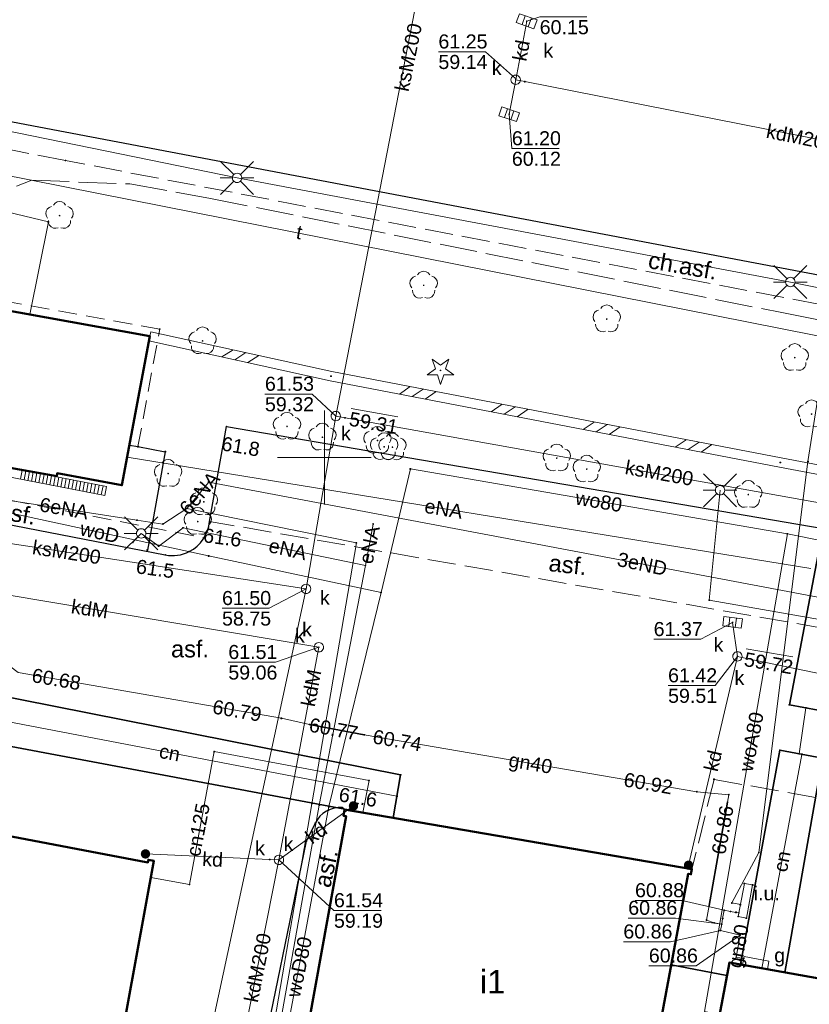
# Model space of a CAD drawing. Header units: millimetres. Extents: x 6421400 to 6424255, y 5791334 to 5793836.
# Tile 61 of 101: x 6422834 to 6422876, y 5792821 to 5792873. Entities that reach past the tile are written whole.
import ezdxf
from ezdxf.enums import TextEntityAlignment as Align

# ---------------------------------------------------------------- set-up
doc = ezdxf.new("R2010")
doc.units = ezdxf.units.MM
for name, pattern in [('PRZER2-1', [1.5, 1, -0.5]), ('PRZER3-1', [2, 1.5, -0.5]), ('PRZER4-1', [2.5, 2, -0.5])]:
    doc.linetypes.add(name, pattern=pattern)
doc.layers.get('0').update_dxf_attribs({"color": 252})
for name, color, linetype, lineweight in [('GESBZO', 7, 'Continuous', 35), ('GESBZO_O', 252, 'Continuous', 35), ('GSLDSS', 252, 'Continuous', 18), ('GSLKOC', 252, 'Continuous', 18), ('GSLKOU', 252, 'Continuous', 18), ('GSLKRW', 252, 'Continuous', 25), ('GSPPRB', 252, 'Continuous', 18), ('GSPRDI', 252, 'Continuous', 18), ('GSPRDL', 252, 'Continuous', 18), ('GTGTXT_O', 252, 'Continuous', 18), ('GULCNP', 252, 'Continuous', 18), ('GULCNP_O', 252, 'Continuous', 18), ('GULCOR', 252, 'Continuous', 25), ('GULENN', 252, 'Continuous', 18), ('GULENN_O', 252, 'Continuous', 18), ('GULGNP', 252, 'Continuous', 18), ('GULGNP_O', 252, 'Continuous', 18), ('GULGOR', 252, 'Continuous', 25), ('GULGPI', 252, 'Continuous', 18), ('GULKDK', 252, 'Continuous', 18), ('GULKDP', 252, 'Continuous', 18), ('GULKDP_O', 252, 'Continuous', 18), ('GULKSP', 252, 'Continuous', 18), ('GULKSP_O', 252, 'Continuous', 18), ('GULTPR', 252, 'Continuous', 18), ('GULTPR_O', 252, 'Continuous', 18), ('GULWOP', 252, 'Continuous', 18), ('GULWOP_O', 252, 'Continuous', 18), ('GUPISL', 252, 'Continuous', 18), ('GUPKKS', 252, 'Continuous', 18), ('GUPKSD', 252, 'Continuous', 18), ('GUPKSD_O', 252, 'Continuous', 18), ('GUPKWZ', 252, 'Continuous', 13), ('GUPKWZ_O', 252, 'Continuous', 13), ('GUSGSG', 252, 'Continuous', 18), ('GUSGSG_O', 252, 'Continuous', 18), ('GUSGUI', 252, 'Continuous', 18), ('GUSGUI_O', 252, 'Continuous', 18), ('GUSIKP', 252, 'Continuous', 18), ('GZLTPR', 252, 'Continuous', 18), ('Ramka sekcyjna', 252, 'Continuous', 18)]:
    doc.layers.add(name, color=color, linetype=linetype, lineweight=lineweight)
for name, color, linetype in [('GSPWPN', 252, 'Continuous'), ('GSPWPN_O', 252, 'Continuous'), ('GUPGSH', 252, 'Continuous'), ('GUPGSH_O', 252, 'Continuous'), ('GUPKSH', 252, 'Continuous'), ('GUPKSH_O', 252, 'Continuous'), ('GUPKUI', 252, 'Continuous'), ('xref', 252, 'Continuous')]:
    doc.layers.add(name, color=color, linetype=linetype)
doc.styles.add('Arial', font='arial.ttf')

# ---------------------------------------------------------------- blocks, each defined once
blk = doc.blocks.new('GSPRDL1')
blk.add_hatch(color=0).paths.add_polyline_path([(-0.045, 0), (-0.042798, -0.013906), (-0.036406, -0.02645), (-0.02645, -0.036406), (-0.013906, -0.042798), (0, -0.045), (0.013906, -0.042798), (0.02645, -0.036406), (0.036406, -0.02645), (0.042798, -0.013906), (0.045, 0), (0.042798, 0.013906), (0.036406, 0.02645), (0.02645, 0.036406), (0.013906, 0.042798), (0, 0.045), (-0.013906, 0.042798), (-0.02645, 0.036406), (-0.036406, 0.02645), (-0.042798, 0.013906)])
at = {"color": 0}
for points in [[(-0.646351, 0.068773), (-0.677512, 0.194901), (-0.663766, 0.324092), (-0.606763, 0.440839), (-0.513345, 0.531129), (-0.394725, 0.584125), (-0.265141, 0.593465)], [(-0.134326, 0.635969), (-0.024001, 0.70458), (0.103115, 0.731429), (0.231763, 0.713292), (0.346501, 0.652348), (0.433559, 0.55591), (0.482485, 0.435555)], [(0.563333, 0.324277), (0.662679, 0.240553), (0.727494, 0.127956), (0.75, 0), (0.727494, -0.127956), (0.662679, -0.240553), (0.563333, -0.324277)], [(-0.265141, -0.593465), (-0.394725, -0.584125), (-0.513345, -0.531129), (-0.606763, -0.440839), (-0.663766, -0.324092), (-0.677512, -0.194901), (-0.646351, -0.068773)], [(0.482485, -0.435555), (0.433559, -0.55591), (0.346501, -0.652348), (0.231763, -0.713292), (0.103115, -0.731429), (-0.024001, -0.70458), (-0.134326, -0.635969)]]:
    blk.add_lwpolyline(points, dxfattribs=at)
blk = doc.blocks.new('GSPRDI1')
blk.add_hatch(color=0).paths.add_polyline_path([(-0.045, 0), (-0.042798, -0.013906), (-0.036406, -0.02645), (-0.02645, -0.036406), (-0.013906, -0.042798), (0, -0.045), (0.013906, -0.042798), (0.02645, -0.036406), (0.036406, -0.02645), (0.042798, -0.013906), (0.045, 0), (0.042798, 0.013906), (0.036406, 0.02645), (0.02645, 0.036406), (0.013906, 0.042798), (0, 0.045), (-0.013906, 0.042798), (-0.02645, 0.036406), (-0.036406, 0.02645), (-0.042798, 0.013906)])
at = {"color": 0}
blk.add_lwpolyline([(0.088531, -0.272471), (-0.231778, -0.713338), (-0.231778, -0.168396), (-0.750048, 0), (-0.231778, 0.168396), (-0.231778, 0.713338), (0.088531, 0.272471), (0.606801, 0.440867), (0.286493, 0), (0.606801, -0.440867)], close=True, dxfattribs=at)
blk = doc.blocks.new('GSPWPN1')
blk.add_hatch(color=0).paths.add_polyline_path([(0, 0.045), (-0.011647, 0.043467), (-0.0225, 0.038971), (-0.03182, 0.03182), (-0.038971, 0.0225), (-0.043467, 0.011647), (-0.045, 0), (-0.043467, -0.011647), (-0.038971, -0.0225), (-0.03182, -0.03182), (-0.0225, -0.038971), (-0.011647, -0.043467), (0, -0.045), (0.011647, -0.043467), (0.0225, -0.038971), (0.03182, -0.03182), (0.038971, -0.0225), (0.043467, -0.011647), (0.045, 0), (0.043467, 0.011647), (0.038971, 0.0225), (0.03182, 0.03182), (0.0225, 0.038971), (0.011647, 0.043467)])
blk = doc.blocks.new('GSLDSS1')
at = {"color": 0}
for points in [[(-0.955, -0.25), (-0.455, 0.25)], [(-0.25, -0.25), (0.25, 0.25)], [(0.455, -0.25), (0.955, 0.25)]]:
    blk.add_lwpolyline(points, dxfattribs=at)
blk = doc.blocks.new('GSLDSS2')
at = {"color": 0}
blk.add_lwpolyline([(0, 0.25), (0, -0.25)], dxfattribs=at)
blk = doc.blocks.new('GULKDK2')
at = {"color": 0}
blk.add_lwpolyline([(0, 0.25), (0, -0.25)], dxfattribs=at)
blk = doc.blocks.new('GULKDK1')
at = {"color": 0}
blk.add_lwpolyline([(0, 0.25), (0, -0.25)], dxfattribs=at)
blk = doc.blocks.new('GUPKSH1')
blk.add_hatch(color=0).paths.add_polyline_path([(0, 0.045), (-0.011647, 0.043467), (-0.0225, 0.038971), (-0.03182, 0.03182), (-0.038971, 0.0225), (-0.043467, 0.011647), (-0.045, 0), (-0.043467, -0.011647), (-0.038971, -0.0225), (-0.03182, -0.03182), (-0.0225, -0.038971), (-0.011647, -0.043467), (0, -0.045), (0.011647, -0.043467), (0.0225, -0.038971), (0.03182, -0.03182), (0.038971, -0.0225), (0.043467, -0.011647), (0.045, 0), (0.043467, 0.011647), (0.038971, 0.0225), (0.03182, 0.03182), (0.0225, 0.038971), (0.011647, 0.043467)])
blk = doc.blocks.new('GUPGSH1')
blk.add_hatch(color=0).paths.add_polyline_path([(0, 0.045), (-0.011647, 0.043467), (-0.0225, 0.038971), (-0.03182, 0.03182), (-0.038971, 0.0225), (-0.043467, 0.011647), (-0.045, 0), (-0.043467, -0.011647), (-0.038971, -0.0225), (-0.03182, -0.03182), (-0.0225, -0.038971), (-0.011647, -0.043467), (0, -0.045), (0.011647, -0.043467), (0.0225, -0.038971), (0.03182, -0.03182), (0.038971, -0.0225), (0.043467, -0.011647), (0.045, 0), (0.043467, 0.011647), (0.038971, 0.0225), (0.03182, 0.03182), (0.0225, 0.038971), (0.011647, 0.043467)])
blk = doc.blocks.new('GUPKSD1_1')
at = {"color": 0}
blk.add_lwpolyline([(0.25, 0), (0.241481, -0.064705), (0.216506, -0.125), (0.176777, -0.176777), (0.125, -0.216506), (0.064705, -0.241481), (0, -0.25), (-0.064705, -0.241481), (-0.125, -0.216506), (-0.176777, -0.176777), (-0.216506, -0.125), (-0.241481, -0.064705), (-0.25, 0), (-0.241481, 0.064705), (-0.216506, 0.125), (-0.176777, 0.176777), (-0.125, 0.216506), (-0.064705, 0.241481), (0, 0.25), (0.064705, 0.241481), (0.125, 0.216506), (0.176777, 0.176777), (0.216506, 0.125), (0.241481, 0.064705)], close=True, dxfattribs=at)
blk = doc.blocks.new('GUPKKS1')
at = {"color": 0}
blk.add_lwpolyline([(0.5, -0.25), (-0.5, -0.25), (-0.5, 0.25), (0.5, 0.25)], close=True, dxfattribs=at)
for points in [[(-0.175, -0.25), (-0.175, 0.25)], [(0.175, -0.25), (0.175, 0.25)]]:
    blk.add_lwpolyline(points, dxfattribs=at)
blk = doc.blocks.new('GUPKUI1')
blk.add_hatch(color=0).paths.add_polyline_path([(0, 0.25), (-0.064705, 0.241481), (-0.125, 0.216506), (-0.176777, 0.176777), (-0.216506, 0.125), (-0.241481, 0.064705), (-0.25, 0), (-0.241481, -0.064705), (-0.216506, -0.125), (-0.176777, -0.176777), (-0.125, -0.216506), (-0.064705, -0.241481), (0, -0.25), (0.064705, -0.241481), (0.125, -0.216506), (0.176777, -0.176777), (0.216506, -0.125), (0.241481, -0.064705), (0.25, 0), (0.241481, 0.064705), (0.216506, 0.125), (0.176777, 0.176777), (0.125, 0.216506), (0.064705, 0.241481)])
blk = doc.blocks.new('GUPISL1_2')
at = {"color": 0}
for points in [[(-0.176777, 0.176777), (-0.883883, 0.883883)], [(0, 0.25), (0, 0.9)], [(0.176777, 0.176777), (0.883883, 0.883883)], [(-0.176777, -0.176777), (-0.883883, -0.883883)], [(0, -0.25), (0, -0.9)], [(0.176777, -0.176777), (0.883883, -0.883883)]]:
    blk.add_lwpolyline(points, dxfattribs=at)
blk.add_lwpolyline([(0.25, 0), (0.241481, -0.064705), (0.216506, -0.125), (0.176777, -0.176777), (0.125, -0.216506), (0.064705, -0.241481), (0, -0.25), (-0.064705, -0.241481), (-0.125, -0.216506), (-0.176777, -0.176777), (-0.216506, -0.125), (-0.241481, -0.064705), (-0.25, 0), (-0.241481, 0.064705), (-0.216506, 0.125), (-0.176777, 0.176777), (-0.125, 0.216506), (-0.064705, 0.241481), (0, 0.25), (0.064705, 0.241481), (0.125, 0.216506), (0.176777, 0.176777), (0.216506, 0.125), (0.241481, 0.064705)], close=True, dxfattribs=at)
blk = doc.blocks.new('GUPKWZ1_1')
at = {"color": 0}
blk.add_lwpolyline([(0.25, 0), (0.241481, -0.064705), (0.216506, -0.125), (0.176777, -0.176777), (0.125, -0.216506), (0.064705, -0.241481), (0, -0.25), (-0.064705, -0.241481), (-0.125, -0.216506), (-0.176777, -0.176777), (-0.216506, -0.125), (-0.241481, -0.064705), (-0.25, 0), (-0.241481, 0.064705), (-0.216506, 0.125), (-0.176777, 0.176777), (-0.125, 0.216506), (-0.064705, 0.241481), (0, 0.25), (0.064705, 0.241481), (0.125, 0.216506), (0.176777, 0.176777), (0.216506, 0.125), (0.241481, 0.064705)], close=True, dxfattribs=at)
blk = doc.blocks.new('GSPPRB0')
at = {"color": 0, "lineweight": 18}
blk.add_lwpolyline([(-0.007955, 0.0225), (0.007955, 0.0225), (0.0225, 0.007955), (0.0225, -0.007955), (0.007955, -0.0225), (-0.007955, -0.0225), (-0.0225, -0.007955), (-0.0225, 0.007955)], close=True, dxfattribs=at)
blk = doc.blocks.new('G$CC51CC4AD')
at = {"layer": 'GESBZO', "linetype": 'Continuous', "lineweight": 50, "elevation": 10.26}
for points in [[(6422813.864, 5792853.121), (6422826.04, 5792850.86), (6422826.02, 5792850.73), (6422835.7, 5792849), (6422835.73, 5792849.16), (6422839.18, 5792848.52), (6422840.67, 5792856.47), (6422807.14, 5792862.53), (6422805.832, 5792855.46), (6422803.9, 5792855.82), (6422803.19, 5792851.99), (6422813.35, 5792850.2)], [(6422840.889, 5792828.476), (6422840.595, 5792828.531), (6422840.567, 5792828.383), (6422819.919, 5792832.312), (6422820.137, 5792833.492), (6422816.991, 5792834.075), (6422816.923, 5792833.711), (6422799.235, 5792836.989), (6422799.262, 5792837.137), (6422798.967, 5792837.191), (6422795.957, 5792820.889), (6422796.203, 5792820.844), (6422796.23, 5792820.99), (6422831.358, 5792814.355), (6422831.42, 5792814.34), (6422837.18, 5792813.25), (6422838.07, 5792813.07)], [(6422866.85, 5792813.114), (6422866.702, 5792813.142), (6422869.43, 5792827.78), (6422869.577, 5792827.752), (6422869.628, 5792828.028), (6422851.074, 5792831.219), (6422851.014, 5792830.874), (6422851.159, 5792830.847), (6422848.53, 5792816.299), (6422848.383, 5792816.326), (6422848.331, 5792816.04), (6422866.795, 5792812.82)], [(6422871.63, 5792823.04), (6422884.81, 5792820.69), (6422877.94, 5792783.8), (6422871.3, 5792784.98), (6422864.658, 5792786.128)]]:
    blk.add_lwpolyline(points, close=True, dxfattribs=at)
at = {"layer": 'GSLDSS', "linetype": 'Continuous', "lineweight": 18, "elevation": 10.22}
for points in [[(6422840.724, 5792856.714), (6422850.4, 5792854.585), (6422874.397, 5792849.976), (6422895.998, 5792845.895), (6422901.495, 5792844.777)], [(6422840.616, 5792856.226), (6422850.3, 5792854.095), (6422874.303, 5792849.484), (6422895.902, 5792845.405), (6422901.395, 5792844.287)]]:
    blk.add_lwpolyline(points, dxfattribs=at)
at = {"layer": 'GSLKOC', "linetype": 'PRZER2-1', "lineweight": 18, "elevation": 10.18}
for points in [[(6422840.04, 5792850.58), (6422841.2, 5792856.85), (6422820.27, 5792860.62)], [(6422825.59, 5792847.81), (6422825.84, 5792849.14), (6422843.57, 5792845.71)]]:
    blk.add_lwpolyline(points, dxfattribs=at)
at = {"layer": 'GSLKOU', "linetype": 'PRZER3-1', "lineweight": 18, "elevation": 10.18}
for points in [[(6422904.53, 5792854.35), (6422910.81, 5792852.84), (6422910.49, 5792851.59), (6422890.25, 5792855.54), (6422836.17, 5792865.85), (6422821.92, 5792868.64)], [(6422882.62, 5792839.85), (6422843.86, 5792846.59)], [(6422884.36, 5792830.36), (6422880.16, 5792831.14), (6422870.81, 5792832.82), (6422869.628, 5792828.028)]]:
    blk.add_lwpolyline(points, dxfattribs=at)
at = {"layer": 'GSLKRW', "linetype": 'Continuous', "lineweight": 25, "elevation": 10.18}
for points in [[(6422817.3, 5792860.72), (6422818.38, 5792868.74), (6422818.78, 5792871.72, 0.212893), (6422818.27, 5792874.97, 0.135669), (6422810.52, 5792876.96, 0.097614), (6422807.7, 5792876.64, 0.093983), (6422805.66, 5792875.62, 0.235117), (6422803.71, 5792872.31), (6422802.57, 5792864.42), (6422800.61, 5792853.99, 0.152127), (6422800.64, 5792852.48, 0.248916), (6422802.91, 5792850.47), (6422813.84, 5792848.58, 0.327079), (6422817.36, 5792849.48), (6422841.5, 5792844.8, 0.167419), (6422842.78, 5792844.98, 0.258814), (6422843.86, 5792846.59), (6422844.77, 5792851.65), (6422883.62, 5792845.02), (6422882.62, 5792839.85)], [(6422851.074, 5792831.219), (6422850.97, 5792831.31, 0.322025), (6422849.51, 5792830.47), (6422849.03, 5792829.52), (6422846.37, 5792816.64)]]:
    blk.add_lwpolyline(points, format="xyb", dxfattribs=at)
for points in [[(6422820.75, 5792860.08), (6422821.92, 5792868.64), (6422822.14, 5792870.1), (6422823.02, 5792869.89), (6422823.84, 5792869.72), (6422888.111, 5792857.531)], [(6422839.58, 5792850.66), (6422840.04, 5792850.58), (6422841.5, 5792850.31), (6422840.54, 5792845.06)]]:
    blk.add_lwpolyline(points, dxfattribs=at)
at = {"layer": 'GULCNP', "linetype": 'Continuous', "lineweight": 18, "elevation": 10.18}
for points in [[(6422853.872, 5792831.915), (6422829.6, 5792836.573), (6422815.351, 5792839.297)], [(6422840.727, 5792827.589), (6422842.789, 5792827.206), (6422844.106, 5792834.3), (6422852.38, 5792832.76), (6422852.047, 5792831.052)], [(6422875.506, 5792834.152), (6422873.362, 5792822.731)]]:
    blk.add_lwpolyline(points, dxfattribs=at)
at = {"layer": 'GULCOR', "linetype": 'Continuous', "lineweight": 35, "elevation": 10.18}
for points in [[(6422877.145, 5792836.366), (6422882.088, 5792862.421), (6422879.799, 5792862.853), (6422874.835, 5792836.802)], [(6422815.568, 5792840.688), (6422827.337, 5792838.355), (6422827.706, 5792840.219), (6422830.398, 5792839.655), (6422830.035, 5792837.821), (6422854.069, 5792833.058), (6422853.676, 5792830.772), (6422851.37, 5792831.168), (6422829.169, 5792835.334), (6422828.892, 5792833.88), (6422826.171, 5792834.398), (6422826.44, 5792835.813), (6422815.135, 5792837.906)], [(6422874.592, 5792822.513), (6422876.606, 5792833.944), (6422874.327, 5792834.374), (6422872.23, 5792822.933)], [(6422868.523, 5792822.914), (6422871.5, 5792822.352), (6422870.435, 5792816.711), (6422867.472, 5792817.271)]]:
    blk.add_lwpolyline(points, close=True, dxfattribs=at)
at = {"layer": 'GULENN', "linetype": 'Continuous', "lineweight": 18, "elevation": 10.18}
for points in [[(6422795.67, 5792865.06), (6422798.581, 5792877.899), (6422816.269, 5792874.742), (6422817.032, 5792870.709), (6422845.331, 5792864.922), (6422874.885, 5792859.367), (6422912.885, 5792851.779)], [(6422819.347, 5792850.021), (6422823.716, 5792849.163), (6422839.983, 5792846.656), (6422841.368, 5792846.449), (6422842.641, 5792847.281)], [(6422839.459, 5792850.009), (6422875.987, 5792844.073)], [(6422842.641, 5792847.281), (6422843.818, 5792848.69)], [(6422843.818, 5792848.69), (6422900.024, 5792838.077)], [(6422871.13, 5792848.25), (6422870.554, 5792842.389), (6422897.8, 5792837.61), (6422899.599, 5792838.073), (6422900.058, 5792838.823), (6422900.405, 5792840.457), (6422900.856, 5792840.54)], [(6422842.641, 5792847.281), (6422851.704, 5792845.445), (6422849.33, 5792831.519), (6422847.033, 5792818.134), (6422846.959, 5792816.319), (6422848.07, 5792814.594), (6422866.695, 5792811.315), (6422864.31, 5792798.222)], [(6422852.191, 5792844.236), (6422852.602, 5792846.448)], [(6422839.764, 5792845.476), (6422840.21, 5792845.95), (6422841.149, 5792845.27), (6422842.449, 5792846.249), (6422852.191, 5792844.236)], [(6422863.835, 5792798.57), (6422866.471, 5792812.065), (6422848.194, 5792815.283), (6422847.746, 5792816.176), (6422847.328, 5792818.081), (6422849.725, 5792831.451), (6422852.191, 5792844.236)]]:
    blk.add_lwpolyline(points, dxfattribs=at)
at = {"layer": 'GULGNP', "linetype": 'Continuous', "lineweight": 18, "elevation": 10.18}
for points in [[(6422811.651, 5792842.464), (6422812.01, 5792842.22), (6422812.31, 5792842.17), (6422816.26, 5792841.54), (6422823.79, 5792840.34), (6422826.24, 5792841.26), (6422831.3, 5792840.28), (6422833.64, 5792838.52), (6422847.7, 5792836.08), (6422849.2, 5792835.75), (6422852.13, 5792835.2), (6422869.89, 5792832.16), (6422871.6, 5792832), (6422871.53, 5792831.6), (6422870.55, 5792826.09), (6422870.41, 5792825.31), (6422870.82, 5792825.16)], [(6422872.131, 5792825.693), (6422871.98, 5792825.72), (6422871.69, 5792825.77), (6422871.35, 5792825.83), (6422871.27, 5792825.39), (6422871.22, 5792825.09)], [(6422870.82, 5792825.16), (6422871.22, 5792825.09)], [(6422871.22, 5792825.09), (6422871.15, 5792824.75), (6422872.2, 5792824.51), (6422871.99, 5792823.33), (6422872.39, 5792823.26)]]:
    blk.add_lwpolyline(points, dxfattribs=at)
at = {"layer": 'GULGOR', "linetype": 'Continuous', "lineweight": 35, "elevation": 10.18}
for points in [[(6422852.13, 5792835.2), (6422849.2, 5792835.75)], [(6422870.55, 5792826.09), (6422871.53, 5792831.6)]]:
    blk.add_lwpolyline(points, dxfattribs=at)
at = {"layer": 'GULGPI', "linetype": 'Continuous', "lineweight": 18, "elevation": 10.18}
blk.add_lwpolyline([(6422882.201, 5792892.942), (6422883.476, 5792892.693), (6422882.509, 5792888.26), (6422880.238, 5792877.791), (6422875.825, 5792849.784), (6422873.205, 5792828.913), (6422871.758, 5792826.222), (6422872.214, 5792826.133)], dxfattribs=at)
at = {"layer": 'GULKDK', "linetype": 'Continuous', "lineweight": 18, "elevation": 10.23}
for points in [[(6422838.358, 5792848.455), (6422814.228, 5792853.135)], [(6422838.262, 5792847.965), (6422814.132, 5792852.645)]]:
    blk.add_lwpolyline(points, dxfattribs=at)
at = {"layer": 'GULKDP', "linetype": 'Continuous', "lineweight": 18, "elevation": 10.18}
for points in [[(6422860.802, 5792873.285), (6422860.214, 5792870.16)], [(6422860.214, 5792870.16), (6422859.868, 5792868.323)], [(6422860.214, 5792870.16), (6422860.705, 5792870.064), (6422903.042, 5792861.727), (6422903.533, 5792861.63), (6422904.023, 5792861.532), (6422921.328, 5792858.062), (6422921.818, 5792857.965)], [(6422825.71, 5792843.89), (6422849.7, 5792839.87)], [(6422871.8, 5792841.2), (6422872.058, 5792839.385)], [(6422849.7, 5792839.87), (6422847.57, 5792828.52)], [(6422869.45, 5792828.24), (6422872.058, 5792839.385)], [(6422872.058, 5792839.385), (6422872.55, 5792839.28), (6422893.96, 5792834.85), (6422894.45, 5792834.75), (6422916.351, 5792830.643)], [(6422847.57, 5792828.52), (6422851.55, 5792831.4)], [(6422840.44, 5792828.84), (6422847.07, 5792828.54), (6422847.57, 5792828.52)], [(6422845.29, 5792817.02), (6422847.57, 5792828.52)]]:
    blk.add_lwpolyline(points, dxfattribs=at)
at = {"layer": 'GULKSP', "linetype": 'Continuous', "lineweight": 18, "elevation": 10.18}
for points in [[(6422858.05, 5792890.47), (6422850.606, 5792852.212), (6422849.016, 5792842.988)], [(6422901.217, 5792842.987), (6422899.08, 5792843.51), (6422898.597, 5792843.623), (6422898.1, 5792843.71), (6422851.1, 5792852.12), (6422850.606, 5792852.212)], [(6422823.44, 5792846.9), (6422849.016, 5792842.988)], [(6422839.35, 5792798.143), (6422839.46, 5792798.63), (6422849.016, 5792842.988)]]:
    blk.add_lwpolyline(points, dxfattribs=at)
at = {"layer": 'GULTPR', "linetype": 'Continuous', "lineweight": 18, "elevation": 10.18}
blk.add_lwpolyline([(6422795.651, 5792871.211), (6422797.63, 5792870.93), (6422806.27, 5792869.8), (6422808.41, 5792869.37), (6422823.88, 5792866.87), (6422879.67, 5792855.844), (6422902.424, 5792851.166), (6422907.82, 5792849.98), (6422909.755, 5792850.072), (6422910.648, 5792849.17)], dxfattribs=at)
at = {"layer": 'GULWOP', "linetype": 'Continuous', "lineweight": 18, "elevation": 10.18}
for points in [[(6422810.069, 5792868.614), (6422835.255, 5792862.572), (6422834.263, 5792857.628)], [(6422884.086, 5792844.039), (6422874.728, 5792845.928), (6422854.591, 5792849.39), (6422853.023, 5792842.793), (6422850.24, 5792831.363)], [(6422832.183, 5792847.264), (6422843.814, 5792844.745), (6422853.023, 5792842.793)], [(6422871.106, 5792820.265), (6422870.293, 5792820.424), (6422874.728, 5792845.928)], [(6422849.497, 5792795.576), (6422849.64, 5792796.21), (6422852.695, 5792809.095), (6422846.24, 5792810.59), (6422847.045, 5792814.257), (6422850.24, 5792831.363)]]:
    blk.add_lwpolyline(points, dxfattribs=at)
at = {"layer": 'GUPGSH_O', "linetype": 'Continuous', "lineweight": 13, "elevation": 10.8, "flags": 128}
for points in [[(6422871.35, 5792825.83), (6422869.108, 5792826.357), (6422866.588, 5792826.357)], [(6422871.22, 5792825.09), (6422868.746, 5792825.418), (6422866.226, 5792825.418)], [(6422871.15, 5792824.75), (6422868.485, 5792824.154), (6422865.965, 5792824.154)], [(6422872.2, 5792824.51), (6422869.847, 5792822.867), (6422867.327, 5792822.867)]]:
    blk.add_lwpolyline(points, dxfattribs=at)
at = {"layer": 'GUPKSH_O', "linetype": 'Continuous', "lineweight": 13, "elevation": 10.8, "flags": 128}
for points in [[(6422860.802, 5792873.285), (6422861.497, 5792873.515), (6422864.017, 5792873.515)], [(6422860.213, 5792870.229), (6422858.607, 5792871.658), (6422856.087, 5792871.658)], [(6422859.868, 5792868.323), (6422860.009, 5792866.493), (6422862.529, 5792866.493)], [(6422850.606, 5792852.212), (6422849.341, 5792853.388), (6422846.821, 5792853.388)], [(6422851.431, 5792852.618), (6422853.911, 5792852.174)], [(6422849.016, 5792842.988), (6422847.049, 5792841.953), (6422844.529, 5792841.953)], [(6422871.8, 5792841.2), (6422870.105, 5792840.296), (6422867.585, 5792840.296)], [(6422849.7, 5792839.87), (6422847.385, 5792839.072), (6422844.865, 5792839.072)], [(6422872.53, 5792839.789), (6422875.012, 5792839.352)], [(6422872.058, 5792839.385), (6422870.874, 5792837.827), (6422868.354, 5792837.827)], [(6422847.57, 5792828.52), (6422850.507, 5792825.822), (6422853.027, 5792825.822)]]:
    blk.add_lwpolyline(points, dxfattribs=at)
at = {"layer": 'GUSGSG', "linetype": 'Continuous', "lineweight": 18, "elevation": 10.23}
blk.add_lwpolyline([(6422872.41, 5792823.36), (6422873.74, 5792823.12), (6422873.66, 5792822.68), (6422872.33, 5792822.92)], close=True, dxfattribs=at)
at = {"layer": 'GUSGUI', "linetype": 'Continuous', "lineweight": 18, "elevation": 10.23}
blk.add_lwpolyline([(6422872.428, 5792827.266), (6422872.87, 5792827.182), (6422872.536, 5792825.413), (6422872.094, 5792825.497)], close=True, dxfattribs=at)
at = {"layer": 'GUSIKP', "linetype": 'Continuous', "lineweight": 18, "elevation": 10.22}
blk.add_lwpolyline([(6422875.358, 5792834.179), (6422875.72, 5792836.635), (6422878.029, 5792836.2), (6422877.668, 5792833.744)], close=True, dxfattribs=at)
at = {"layer": 'GZLTPR', "linetype": 'PRZER4-1', "lineweight": 18, "elevation": 10.18}
blk.add_lwpolyline([(6422812.182, 5792865.869), (6422822.073, 5792862.757), (6422826.116, 5792860.324), (6422828.893, 5792862.646), (6422834.371, 5792864.799), (6422839.605, 5792864.601), (6422843.919, 5792863.829), (6422874.432, 5792857.732), (6422906.771, 5792851.503), (6422908.118, 5792856.912)], dxfattribs=at)
at = {"layer": 'Ramka sekcyjna', "linetype": 'Continuous', "lineweight": 18, "elevation": 100, "flags": 128}
for points in [[(6422850, 5792847.5), (6422850, 5792852.5)], [(6422852.5, 5792850), (6422847.5, 5792850)]]:
    blk.add_lwpolyline(points, dxfattribs=at)
at = {"layer": 'GSLDSS', "linetype": 'Continuous', "lineweight": 18}
for name, p, rotation in [('GSLDSS2', (6422840.67, 5792856.47, 10.22), 347.590323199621), ('GSLDSS1', (6422845.51, 5792855.405, 10.22), 347.590323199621), ('GSLDSS1', (6422845.51, 5792855.405, 10.22), 347.590323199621), ('GSLDSS1', (6422854.985, 5792853.45, 10.22), 349.1268698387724), ('GSLDSS1', (6422854.985, 5792853.45, 10.22), 349.1268698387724), ('GSLDSS1', (6422859.895, 5792852.507, 10.22), 349.1268698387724), ('GSLDSS1', (6422859.895, 5792852.507, 10.22), 349.1268698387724), ('GSLDSS1', (6422864.805, 5792851.563, 10.22), 349.1268698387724), ('GSLDSS1', (6422864.805, 5792851.563, 10.22), 349.1268698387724), ('GSLDSS1', (6422869.715, 5792850.62, 10.22), 349.1268698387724), ('GSLDSS1', (6422869.715, 5792850.62, 10.22), 349.1268698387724)]:
    blk.add_blockref(name, p, dxfattribs=dict(at, rotation=rotation))
at = {"layer": 'GSPPRB', "linetype": 'Continuous', "lineweight": 18, "rotation": 90}
for p in [(6422860.705, 5792870.064, 10.28), (6422836.17, 5792865.85, 10.28), (6422835.255, 5792862.572, 10.28), (6422841.2, 5792856.85, 10.28), (6422840.67, 5792856.47, 10.28), (6422850.35, 5792854.34, 10.28), (6422851.1, 5792852.12, 10.28), (6422839.58, 5792850.66, 10.28), (6422840.04, 5792850.58, 10.28), (6422841.5, 5792850.31, 10.28), (6422874.35, 5792849.73, 10.28), (6422875.825, 5792849.784, 10.28), (6422835.7, 5792849, 10.28), (6422835.73, 5792849.16, 10.28), (6422854.591, 5792849.39, 10.28), (6422839.18, 5792848.52, 10.28), (6422843.818, 5792848.69, 10.28), (6422842.641, 5792847.281, 10.28), (6422839.983, 5792846.656, 10.28), (6422841.368, 5792846.449, 10.28), (6422852.602, 5792846.448, 10.28), (6422842.449, 5792846.249, 10.28), (6422874.728, 5792845.928, 10.28), (6422839.764, 5792845.476, 10.28), (6422841.149, 5792845.27, 10.28), (6422843.57, 5792845.71, 10.28), (6422851.704, 5792845.445, 10.28), (6422840.54, 5792845.06, 10.28), (6422842.78, 5792844.98, 10.28), (6422843.814, 5792844.745, 10.28), (6422852.191, 5792844.236, 10.28), (6422853.023, 5792842.793, 10.28), (6422870.554, 5792842.389, 10.28), (6422872.55, 5792839.28, 10.28), (6422874.835, 5792836.802, 10.28), (6422875.72, 5792836.635, 10.28), (6422847.7, 5792836.08, 10.28), (6422849.2, 5792835.75, 10.28), (6422852.13, 5792835.2, 10.28), (6422844.106, 5792834.3, 10.28), (6422874.327, 5792834.374, 10.28), (6422875.358, 5792834.179, 10.28), (6422875.506, 5792834.152, 10.28), (6422852.38, 5792832.76, 10.28), (6422854.069, 5792833.058, 10.28), (6422870.81, 5792832.82, 10.28), (6422869.89, 5792832.16, 10.28), (6422853.872, 5792831.915, 10.28), (6422871.53, 5792831.6, 10.28), (6422871.6, 5792832, 10.28), (6422849.33, 5792831.519, 10.28), (6422849.725, 5792831.451, 10.28), (6422850.21, 5792831.18, 10.28), (6422850.24, 5792831.363, 10.28), (6422851.074, 5792831.219, 10.28), (6422851.37, 5792831.168, 10.28), (6422852.047, 5792831.052, 10.28), (6422851.014, 5792830.874, 10.28), (6422851.159, 5792830.847, 10.28), (6422853.676, 5792830.772, 10.28), (6422849.51, 5792830.47, 10.28), (6422849.03, 5792829.52, 10.28), (6422840.595, 5792828.531, 10.28), (6422840.889, 5792828.476, 10.28), (6422847.07, 5792828.54, 10.28), (6422873.205, 5792828.913, 10.28), (6422840.567, 5792828.383, 10.28), (6422869.628, 5792828.028, 10.28), (6422869.43, 5792827.78, 10.28), (6422869.577, 5792827.752, 10.28), (6422842.789, 5792827.206, 10.28), (6422872.428, 5792827.266, 10.28), (6422872.87, 5792827.182, 10.28), (6422870.55, 5792826.09, 10.28), (6422871.35, 5792825.83, 10.28), (6422871.758, 5792826.222, 10.28), (6422872.214, 5792826.133, 10.28), (6422870.41, 5792825.31, 10.28), (6422871.27, 5792825.39, 10.28), (6422871.69, 5792825.77, 10.28), (6422871.98, 5792825.72, 10.28), (6422872.094, 5792825.497, 10.28), (6422872.131, 5792825.693, 10.28), (6422872.536, 5792825.413, 10.28), (6422870.82, 5792825.16, 10.28), (6422871.15, 5792824.75, 10.28), (6422871.22, 5792825.09, 10.28), (6422872.2, 5792824.51, 10.28), (6422871.99, 5792823.33, 10.28), (6422872.39, 5792823.26, 10.28), (6422868.523, 5792822.914, 10.28), (6422871.63, 5792823.04, 10.28), (6422872.23, 5792822.933, 10.28), (6422871.5, 5792822.352, 10.28), (6422874.592, 5792822.513, 10.28)]:
    blk.add_blockref('GSPPRB0', p, dxfattribs=at)
at = {"layer": 'GSPRDI', "linetype": 'Continuous', "lineweight": 18, "rotation": 90}
blk.add_blockref('GSPRDI1', (6422856.2, 5792854.65, 10.12), dxfattribs=at)
at = {"layer": 'GSPRDL', "linetype": 'Continuous', "lineweight": 18, "rotation": 90}
for p in [(6422835.85, 5792862.91, 10.12), (6422855.3, 5792859.19, 10.12), (6422865.08, 5792857.39, 10.12), (6422843.49, 5792856.22, 10.12), (6422875.12, 5792855.33, 10.12), (6422876.02, 5792852.32, 10.12), (6422848, 5792851.66, 10.12), (6422849.89, 5792851.08, 10.12), (6422852.83, 5792850.91, 10.12), (6422853.19, 5792850.57, 10.12), (6422853.63, 5792850.55, 10.12), (6422862.41, 5792849.97, 10.12), (6422864.01, 5792849.38, 10.12), (6422841.65, 5792849.14, 10.12), (6422872.64, 5792848.02, 10.12), (6422843.56, 5792847.63, 10.12), (6422843.23, 5792846.58, 10.12)]:
    blk.add_blockref('GSPRDL1', p, dxfattribs=at)
at = {"layer": 'GSPWPN', "linetype": 'Continuous', "lineweight": 5, "rotation": 90}
for p in [(6422844.77, 5792851.65, 10.2), (6422843.86, 5792846.59, 10.2), (6422841.5, 5792844.8, 10.2), (6422850.97, 5792831.31, 10.2)]:
    blk.add_blockref('GSPWPN1', p, dxfattribs=at)
at = {"layer": 'GULKDK', "linetype": 'Continuous', "lineweight": 18, "rotation": 169.0237900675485}
for name, p in [('GULKDK2', (6422833.804, 5792849.084, 10.23)), ('GULKDK2', (6422833.804, 5792849.084, 10.23)), ('GULKDK2', (6422834, 5792849.046, 10.23)), ('GULKDK2', (6422834, 5792849.046, 10.23)), ('GULKDK2', (6422834.197, 5792849.008, 10.23)), ('GULKDK2', (6422834.197, 5792849.008, 10.23)), ('GULKDK2', (6422834.393, 5792848.97, 10.23)), ('GULKDK2', (6422834.393, 5792848.97, 10.23)), ('GULKDK2', (6422834.59, 5792848.932, 10.23)), ('GULKDK2', (6422834.59, 5792848.932, 10.23)), ('GULKDK2', (6422834.786, 5792848.894, 10.23)), ('GULKDK2', (6422834.786, 5792848.894, 10.23)), ('GULKDK2', (6422834.982, 5792848.855, 10.23)), ('GULKDK2', (6422834.982, 5792848.855, 10.23)), ('GULKDK2', (6422835.179, 5792848.817, 10.23)), ('GULKDK2', (6422835.179, 5792848.817, 10.23)), ('GULKDK2', (6422835.375, 5792848.779, 10.23)), ('GULKDK2', (6422835.375, 5792848.779, 10.23)), ('GULKDK2', (6422835.571, 5792848.741, 10.23)), ('GULKDK2', (6422835.571, 5792848.741, 10.23)), ('GULKDK2', (6422835.768, 5792848.703, 10.23)), ('GULKDK2', (6422835.768, 5792848.703, 10.23)), ('GULKDK2', (6422835.964, 5792848.665, 10.23)), ('GULKDK2', (6422835.964, 5792848.665, 10.23)), ('GULKDK2', (6422836.16, 5792848.627, 10.23)), ('GULKDK2', (6422836.16, 5792848.627, 10.23)), ('GULKDK2', (6422836.357, 5792848.589, 10.23)), ('GULKDK2', (6422836.357, 5792848.589, 10.23)), ('GULKDK2', (6422836.553, 5792848.551, 10.23)), ('GULKDK2', (6422836.553, 5792848.551, 10.23)), ('GULKDK2', (6422836.749, 5792848.513, 10.23)), ('GULKDK2', (6422836.749, 5792848.513, 10.23)), ('GULKDK2', (6422836.946, 5792848.475, 10.23)), ('GULKDK2', (6422836.946, 5792848.475, 10.23)), ('GULKDK2', (6422837.142, 5792848.437, 10.23)), ('GULKDK2', (6422837.142, 5792848.437, 10.23)), ('GULKDK2', (6422837.338, 5792848.398, 10.23)), ('GULKDK2', (6422837.338, 5792848.398, 10.23)), ('GULKDK2', (6422837.535, 5792848.36, 10.23)), ('GULKDK2', (6422837.535, 5792848.36, 10.23)), ('GULKDK2', (6422837.731, 5792848.322, 10.23)), ('GULKDK2', (6422837.731, 5792848.322, 10.23)), ('GULKDK2', (6422837.927, 5792848.284, 10.23)), ('GULKDK2', (6422837.927, 5792848.284, 10.23)), ('GULKDK2', (6422838.124, 5792848.246, 10.23)), ('GULKDK2', (6422838.124, 5792848.246, 10.23)), ('GULKDK1', (6422838.31, 5792848.21, 10.23))]:
    blk.add_blockref(name, p, dxfattribs=at)
at = {"layer": 'GUPGSH', "linetype": 'Continuous', "lineweight": 5, "rotation": 90}
for p in [(6422847.7, 5792836.08, 10.24), (6422849.2, 5792835.75, 10.24), (6422852.13, 5792835.2, 10.24), (6422869.89, 5792832.16, 10.24), (6422871.6, 5792832, 10.24), (6422871.35, 5792825.83, 10.24), (6422871.15, 5792824.75, 10.24), (6422871.22, 5792825.09, 10.24), (6422872.2, 5792824.51, 10.24)]:
    blk.add_blockref('GUPGSH1', p, dxfattribs=at)
at = {"layer": 'GUPISL', "linetype": 'Continuous', "lineweight": 18, "rotation": 90}
for p in [(6422845.331, 5792864.922, 10.24), (6422874.885, 5792859.367, 10.24), (6422871.13, 5792848.25, 10.24), (6422840.21, 5792845.95, 10.24)]:
    blk.add_blockref('GUPISL1_2', p, dxfattribs=at)
at = {"layer": 'GUPKKS', "linetype": 'Continuous', "lineweight": 18}
for p, rotation in [((6422860.802, 5792873.285, 10.24), 340.3881543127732), ((6422859.868, 5792868.323, 10.24), 341.6674077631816), ((6422871.8, 5792841.2, 10.24), 352.2066013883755)]:
    blk.add_blockref('GUPKKS1', p, dxfattribs=dict(at, rotation=rotation))
at = {"layer": 'GUPKSD', "linetype": 'Continuous', "lineweight": 18, "rotation": 90}
for p in [(6422860.214, 5792870.16, 10.24), (6422850.606, 5792852.212, 10.24), (6422849.016, 5792842.988, 10.24), (6422849.7, 5792839.87, 10.24), (6422872.058, 5792839.385, 10.24), (6422847.57, 5792828.52, 10.24)]:
    blk.add_blockref('GUPKSD1_1', p, dxfattribs=at)
at = {"layer": 'GUPKSH', "linetype": 'Continuous', "lineweight": 5, "rotation": 90}
for p in [(6422860.802, 5792873.285, 10.24), (6422860.214, 5792870.16, 10.24), (6422860.705, 5792870.064, 10.24), (6422859.868, 5792868.323, 10.24), (6422850.606, 5792852.212, 10.24), (6422851.097, 5792852.121, 10.24), (6422849.016, 5792842.988, 10.24), (6422871.8, 5792841.2, 10.24), (6422849.7, 5792839.87, 10.24), (6422872.058, 5792839.385, 10.24), (6422872.547, 5792839.284, 10.24), (6422847.071, 5792828.542, 10.24), (6422847.57, 5792828.52, 10.24)]:
    blk.add_blockref('GUPKSH1', p, dxfattribs=at)
at = {"layer": 'GUPKUI', "linetype": 'Continuous', "lineweight": 5, "rotation": 90}
for p in [(6422851.55, 5792831.4, 10.24), (6422840.44, 5792828.84, 10.24), (6422869.45, 5792828.24, 10.24)]:
    blk.add_blockref('GUPKUI1', p, dxfattribs=at)
at = {"layer": 'GUPKWZ', "linetype": 'Continuous', "lineweight": 13, "rotation": 90}
for p in [(6422860.214, 5792870.16, 10.25), (6422849.7, 5792839.87, 10.25), (6422872.058, 5792839.385, 10.25), (6422847.57, 5792828.52, 10.25)]:
    blk.add_blockref('GUPKWZ1_1', p, dxfattribs=at)
at = {"layer": 'GESBZO_O', "linetype": 'Continuous', "lineweight": 0, "style": 'Arial'}
blk.add_text('i1', height=1.25, rotation=360, dxfattribs=at).set_placement((6422858.98, 5792821.396, 10.8), align=Align.CENTER)
at = {"layer": 'GSPWPN_O', "linetype": 'Continuous', "lineweight": 0, "style": 'Arial'}
for s, rotation, p in [('61.8', 350.3439, (6422844.459, 5792850.388, 10.8)), ('61.6', 352.6728, (6422843.491, 5792845.484, 10.8)), ('61.6', 350.9597, (6422850.728, 5792831.656, 10.8))]:
    blk.add_text(s, height=0.75, rotation=rotation, dxfattribs=at).set_placement(p)
blk.add_text('61.5', height=0.75, rotation=352.1586, dxfattribs=at).set_placement((6422841.92, 5792843.548, 10.8), align=Align.RIGHT)
at = {"layer": 'GTGTXT_O', "linetype": 'Continuous', "lineweight": 0, "style": 'Arial'}
for s, rotation, p in [('ch.asf.', 350.1711, (6422867.241, 5792860.114, 10.8)), ('asf.', 350.338, (6422832.501, 5792846.739, 10.8)), ('asf.', 353.642, (6422861.945, 5792843.941, 10.8)), ('asf.', 360, (6422841.805, 5792839.33, 10.8)), ('asf.', 77.7624, (6422850.306, 5792826.99, 10.8))]:
    blk.add_text(s, height=0.9, rotation=rotation, dxfattribs=at).set_placement(p)
at = {"layer": 'GULCNP_O', "linetype": 'Continuous', "lineweight": 0, "style": 'Arial'}
for s, rotation, p in [('cn', 349.137, (6422841.666, 5792833.876, 10.8)), ('cn125', 79.0459, (6422843.616, 5792830.06, 10.8)), ('cn', 79.369, (6422874.802, 5792828.372, 10.8))]:
    blk.add_text(s, height=0.75, rotation=rotation, dxfattribs=at).set_placement(p, align=Align.CENTER)
at = {"layer": 'GULENN_O', "linetype": 'Continuous', "lineweight": 0, "style": 'Arial'}
for s, rotation, p in [('6eNA', 49.0767, (6422843.606, 5792847.851, 10.8)), ('6eNA', 350.1839, (6422836.025, 5792846.914, 10.8)), ('eNA', 350.7703, (6422856.308, 5792846.891, 10.8)), ('eNA', 78.4246, (6422852.764, 5792845.267, 10.8)), ('eNA', 347.2727, (6422847.961, 5792844.738, 10.8)), ('3eND', 348.254, (6422866.898, 5792843.95, 10.8))]:
    blk.add_text(s, height=0.75, rotation=rotation, dxfattribs=at).set_placement(p, align=Align.CENTER)
at = {"layer": 'GULGNP_O', "linetype": 'Continuous', "lineweight": 0, "style": 'Arial'}
for s, rotation, p in [('gn40', 350.2868, (6422860.947, 5792833.31, 10.8)), ('gn80', 79.9089, (6422872.464, 5792823.854, 10.8))]:
    blk.add_text(s, height=0.75, rotation=rotation, dxfattribs=at).set_placement(p, align=Align.CENTER)
at = {"layer": 'GULKDP_O', "linetype": 'Continuous', "lineweight": 0, "style": 'Arial'}
for s, rotation, p in [('kd', 79.3402, (6422860.877, 5792871.654, 10.8)), ('kdM200', 348.7953, (6422875.378, 5792866.714, 10.8)), ('kdM', 351.5637, (6422837.408, 5792841.547, 10.8)), ('kdM', 79.3712, (6422849.661, 5792837.631, 10.8)), ('kd', 76.8317, (6422871.119, 5792833.727, 10.8)), ('kd', 35.8902, (6422849.78, 5792829.656, 10.8)), ('kd', 357.4302, (6422844.012, 5792828.171, 10.8)), ('kdM200', 78.7859, (6422846.798, 5792822.697, 10.8))]:
    blk.add_text(s, height=0.75, rotation=rotation, dxfattribs=at).set_placement(p, align=Align.CENTER)
at = {"layer": 'GULKSP_O', "linetype": 'Continuous', "lineweight": 0, "style": 'Arial'}
for rotation, p in [(78.5516, (6422854.851, 5792871.287, 10.8)), (349.8567, (6422867.818, 5792848.803, 10.8)), (351.304, (6422836.171, 5792844.573, 10.8))]:
    blk.add_text('ksM200', height=0.75, rotation=rotation, dxfattribs=at).set_placement(p, align=Align.CENTER)
at = {"layer": 'GULTPR_O', "linetype": 'Continuous', "lineweight": 0, "style": 'Arial'}
blk.add_text('t', height=0.75, rotation=348.8183, dxfattribs=at).set_placement((6422848.585, 5792861.659, 10.8), align=Align.CENTER)
at = {"layer": 'GULWOP_O', "linetype": 'Continuous', "lineweight": 0, "style": 'Arial'}
for s, rotation, p in [('wo80', 350.2447, (6422864.596, 5792847.289, 10.8)), ('woD', 347.7803, (6422837.919, 5792845.638, 10.8)), ('woA80', 79.0821, (6422873.166, 5792834.757, 10.8)), ('woD80', 78.3663, (6422849.01, 5792822.734, 10.8))]:
    blk.add_text(s, height=0.75, rotation=rotation, dxfattribs=at).set_placement(p, align=Align.CENTER)
at = {"layer": 'GUPGSH_O', "linetype": 'Continuous', "lineweight": 0, "style": 'Arial'}
for s, rotation, p in [('60.68', 350.1548, (6422834.325, 5792838.021, 10.8)), ('60.79', 350.1548, (6422843.978, 5792836.345, 10.8)), ('60.77', 349.3685, (6422849.131, 5792835.381, 10.8)), ('60.74', 350.2868, (6422852.533, 5792834.75, 10.8)), ('60.92', 350.2868, (6422865.941, 5792832.456, 10.8)), ('60.88', 360, (6422866.588, 5792826.53, 10.8)), ('60.86', 360, (6422866.226, 5792825.59, 10.8)), ('60.86', 360, (6422865.965, 5792824.327, 10.8)), ('60.86', 360, (6422867.327, 5792823.04, 10.8))]:
    blk.add_text(s, height=0.75, rotation=rotation, dxfattribs=at).set_placement(p)
blk.add_text('60.86', height=0.75, rotation=79.9149, dxfattribs=at).set_placement((6422871.865, 5792831.344, 10.8), align=Align.RIGHT)
at = {"layer": 'GUPKSD_O', "linetype": 'Continuous', "lineweight": 0, "style": 'Arial'}
for p in [(6422862.218, 5792871.345, 10.8), (6422851.411, 5792850.914, 10.8), (6422850.282, 5792842.146, 10.8), (6422849.334, 5792840.447, 10.8), (6422872.425, 5792837.862, 10.8), (6422848.341, 5792828.993, 10.8)]:
    blk.add_text('k', height=0.75, rotation=360, dxfattribs=at).set_placement(p, align=Align.RIGHT)
at = {"layer": 'GUPKSH_O', "linetype": 'Continuous', "lineweight": 0, "style": 'Arial'}
for s, rotation, p in [('60.15', 360, (6422861.497, 5792872.593, 10.8)), ('61.25', 360, (6422856.087, 5792871.831, 10.8)), ('59.14', 360, (6422856.087, 5792870.736, 10.8)), ('61.20', 360, (6422860.009, 5792866.665, 10.8)), ('60.12', 360, (6422860.009, 5792865.57, 10.8)), ('61.53', 360, (6422846.821, 5792853.561, 10.8)), ('59.32', 360, (6422846.821, 5792852.466, 10.8)), ('59.31', 349.8567, (6422851.268, 5792851.709, 10.8)), ('61.50', 360, (6422844.529, 5792842.125, 10.8)), ('58.75', 360, (6422844.529, 5792841.03, 10.8)), ('61.37', 360, (6422867.585, 5792840.469, 10.8)), ('61.51', 360, (6422844.865, 5792839.244, 10.8)), ('59.72', 350.0219, (6422872.37, 5792838.88, 10.8)), ('59.06', 360, (6422844.865, 5792838.149, 10.8)), ('61.42', 360, (6422868.354, 5792838, 10.8)), ('59.51', 360, (6422868.354, 5792836.905, 10.8)), ('61.54', 360, (6422850.507, 5792825.995, 10.8)), ('59.19', 360, (6422850.507, 5792824.9, 10.8))]:
    blk.add_text(s, height=0.75, rotation=rotation, dxfattribs=at).set_placement(p)
at = {"layer": 'GUPKWZ_O', "linetype": 'Continuous', "lineweight": 0, "style": 'Arial'}
for p in [(6422859.464, 5792870.41, 10.8), (6422848.95, 5792840.12, 10.8), (6422871.308, 5792839.635, 10.8), (6422846.82, 5792828.77, 10.8)]:
    blk.add_text('k', height=0.75, rotation=360, dxfattribs=at).set_placement(p, align=Align.RIGHT)
at = {"layer": 'GUSGSG_O', "linetype": 'Continuous', "lineweight": 0, "style": 'Arial'}
blk.add_text('g', height=0.75, rotation=360, dxfattribs=at).set_placement((6422874.315, 5792823.056, 10.8), align=Align.CENTER)
at = {"layer": 'GUSGUI_O', "linetype": 'Continuous', "lineweight": 0, "style": 'Arial'}
blk.add_text('i.u.', height=0.75, rotation=360, dxfattribs=at).set_placement((6422873.629, 5792826.365, 10.8), align=Align.CENTER)

msp = doc.modelspace()

# ---------------------------------------------------------------- block references
at = {"layer": 'xref'}
msp.add_blockref('G$CC51CC4AD', (0, 0), dxfattribs=at)

doc.saveas('drawing.dxf')
